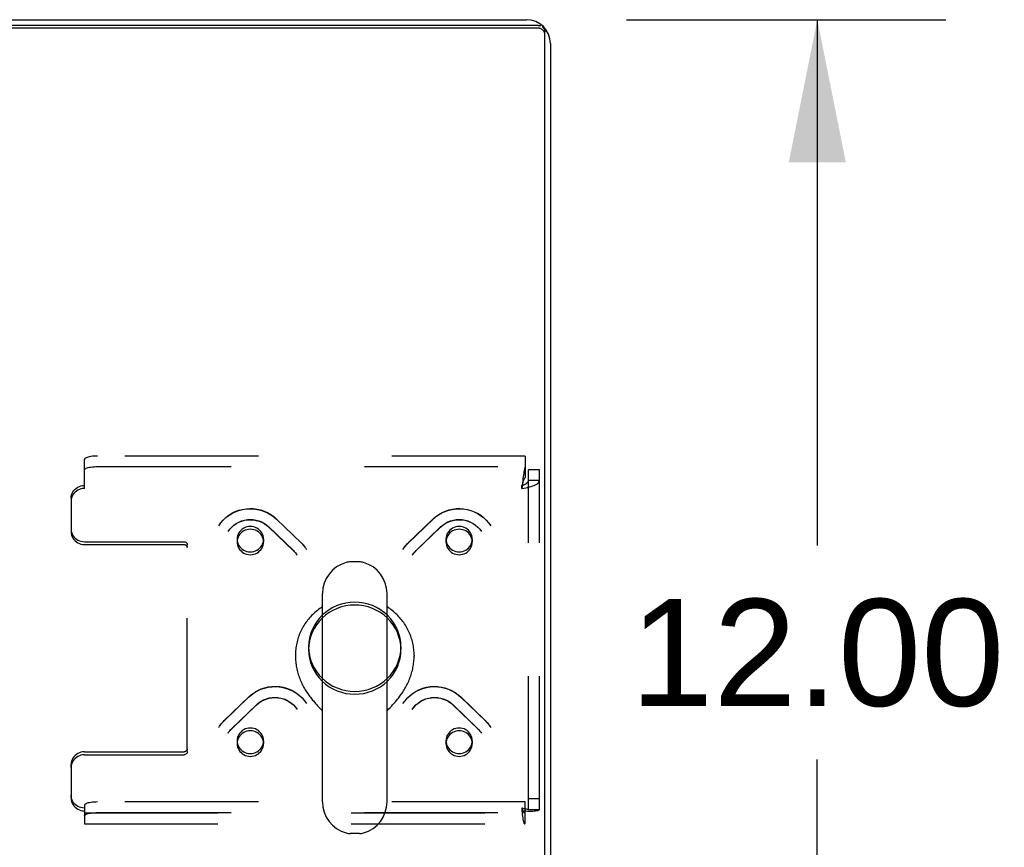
# Model space of a CAD drawing. Header units: inches. Extents: x 0 to 230, y 0 to 149.
# Tile 238 of 256: x 100 to 109, y 130 to 138. Entities that reach past the tile are written whole.
import ezdxf

# ---------------------------------------------------------------- set-up
doc = ezdxf.new("R2010")
doc.units = ezdxf.units.IN
doc.header["$LTSCALE"] = 12.648283
doc.header["$MEASUREMENT"] = 0
doc.linetypes.add('HIDDEN', pattern=[0.2, 0.1, -0.1])
doc.layers.get('0').update_dxf_attribs({"linetype": 'CONTINUOUS'})
doc.layers.add('DEFAULT_2', color=8, linetype='HIDDEN')
doc.layers.add('DIMENSIONS', color=7, linetype='CONTINUOUS')
doc.styles.get("Standard").update_dxf_attribs({"font": 'arial.ttf'})
doc.dimstyles.new('DIMSTYLE_1', dxfattribs={"dimtxt": 1.014568, "dimasz": 1.352758, "dimexe": 0.09, "dimexo": 0.07, "dimgap": 0.0375, "dimtad": 0, "dimtih": 1, "dimtoh": 1, "dimzin": 4, "dimdsep": 46, "dimtxsty": 'Standard', "dimblk": '_FILLED', "dimblk1": '_FILLED', "dimblk2": '_FILLED', "dimcen": 0.09, "dimadec": 3, "dimazin": 1, "dimtfac": 1, "dimtdec": 3, "dimtofl": 0, "dimtmove": 0, "dimatfit": 3, "dimldrblk": '_FILLED', "dimfxl": 0, "dimtolj": 1, "dimtzin": 4, "dimarcsym": 0})

# ---------------------------------------------------------------- blocks, each defined once
blk = doc.blocks.new('_FILLED')
at = {"color": 0, "linetype": 'ByBlock'}
blk.add_solid([(0, 0), (-1, 0.2), (-1, -0.2)], dxfattribs=at)
blk = doc.blocks.new('*D6')
at = {"layer": 'DIMENSIONS', "color": 2, "linetype": 'Continuous'}
for p, q in [((105.8258, 137.9849), (108.8527, 137.9849)), ((107.6352, 137.9849), (107.6352, 132.9995)), ((107.6352, 125.9849), (107.6352, 130.9703)), ((105.8258, 125.9849), (108.8527, 125.9849))]:
    blk.add_line(p, q, dxfattribs=at)
at = {"layer": 'DIMENSIONS', "color": 2, "linetype": 'Continuous', "xscale": 1.3527575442, "yscale": 1.3527575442, "zscale": 1.3527575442}
for p, rotation in [((107.6352, 137.9849), 90), ((107.6352, 125.9849), 270)]:
    blk.add_blockref('_FILLED', p, dxfattribs=dict(at, rotation=rotation))
at = {"layer": 'DIMENSIONS', "color": 2, "linetype": 'Continuous', "insert": (107.6352, 132.4922), "char_height": 1.01457, "width": 3.545331, "attachment_point": 2, "line_spacing_factor": 0.9}
blk.add_mtext('12.00', dxfattribs=at)

msp = doc.modelspace()

# ---------------------------------------------------------------- linework, layer by layer
at = {"color": 3, "linetype": 'Continuous'}
for p, q in [((33.3309, 137.9849), (104.8789, 137.9849)), ((104.9904, 137.9312), (33.2194, 137.9312)), ((105.1049, 137.7589), (105.1049, 126.2109))]:
    msp.add_line(p, q, dxfattribs=at)
at = {"color": 7, "linetype": 'Continuous'}
for p, q in [((104.9904, 137.9043), (33.2194, 137.9043)), ((105.0529, 126.1112), (105.0529, 137.8708)), ((103.2946, 132.8433), (103.2072, 132.8433)), ((102.9449, 130.5683), (102.9449, 132.5432)), ((103.5569, 130.5683), (103.5569, 132.5432)), ((102.6884, 131.9593), (102.6884, 131.9491)), ((103.8134, 131.9593), (103.8134, 131.9491)), ((103.5569, 131.431), (103.5751, 131.45)), ((103.5751, 131.45), (103.5859, 131.4614)), ((103.2946, 130.2683), (103.2072, 130.2683))]:
    msp.add_line(p, q, dxfattribs=at)
at = {"color": 3, "linetype": 'Continuous'}
for points in [[(104.9904, 137.9312), (104.9959, 137.9309), (105.0012, 137.9303), (105.0066, 137.9291), (105.0118, 137.9275)], [(105.0262, 137.9203), (105.0306, 137.917), (105.0346, 137.9135), (105.0383, 137.9096), (105.0416, 137.9054), (105.0445, 137.901), (105.047, 137.8963), (105.0491, 137.8915), (105.0508, 137.8864), (105.0519, 137.8813), (105.0527, 137.8761), (105.0529, 137.8708)]]:
    msp.add_lwpolyline(points, dxfattribs=at)
at = {"color": 7, "linetype": 'Continuous'}
for points in [[(105.0529, 137.8439), (105.0527, 137.8492), (105.0519, 137.8544), (105.0508, 137.8595), (105.0491, 137.8645), (105.047, 137.8694), (105.0445, 137.8741), (105.0416, 137.8785), (105.0383, 137.8827), (105.0346, 137.8866), (105.0306, 137.8901), (105.0262, 137.8933), (105.0216, 137.8962), (105.0168, 137.8986), (105.0118, 137.9006), (105.0066, 137.9022), (105.0012, 137.9033), (104.9959, 137.904), (104.9904, 137.9043)], [(102.9449, 132.4171), (102.9441, 132.4166), (102.9318, 132.4087), (102.9198, 132.4004), (102.908, 132.3918), (102.8964, 132.383), (102.8851, 132.3738), (102.8741, 132.3644), (102.8632, 132.3547), (102.8527, 132.3447), (102.8424, 132.3345), (102.8325, 132.324), (102.8228, 132.3132), (102.8134, 132.3022), (102.8043, 132.291), (102.7955, 132.2796), (102.787, 132.2679), (102.7788, 132.256), (102.771, 132.2439), (102.7635, 132.2317), (102.7563, 132.2192), (102.7495, 132.2066), (102.743, 132.1938), (102.7368, 132.1808), (102.731, 132.1677), (102.7256, 132.1545), (102.7205, 132.1411), (102.7158, 132.1276), (102.7115, 132.1139), (102.7075, 132.1002), (102.7039, 132.0864), (102.7006, 132.0725), (102.6978, 132.0585), (102.6953, 132.0445), (102.6932, 132.0303), (102.6915, 132.0162), (102.6901, 132.002), (102.6892, 131.9878), (102.6886, 131.9735), (102.6884, 131.9593)], [(103.8134, 131.9593), (103.8132, 131.9735), (103.8126, 131.9877), (103.8117, 132.002), (103.8103, 132.0162), (103.8086, 132.0303), (103.8065, 132.0444), (103.804, 132.0585), (103.8012, 132.0724), (103.7979, 132.0864), (103.7943, 132.1002), (103.7903, 132.1139), (103.786, 132.1275), (103.7813, 132.141), (103.7762, 132.1544), (103.7708, 132.1677), (103.765, 132.1808), (103.7588, 132.1937), (103.7523, 132.2065), (103.7455, 132.2192), (103.7383, 132.2316), (103.7308, 132.2439), (103.723, 132.256), (103.7148, 132.2679), (103.7063, 132.2795), (103.6975, 132.291), (103.6884, 132.3022), (103.679, 132.3132), (103.6693, 132.324), (103.6593, 132.3345), (103.6491, 132.3447), (103.6385, 132.3547), (103.6277, 132.3644), (103.6167, 132.3738), (103.6053, 132.383), (103.5938, 132.3919), (103.582, 132.4004), (103.57, 132.4087), (103.5577, 132.4166), (103.5569, 132.4171)], [(102.6884, 131.9491), (102.6886, 131.9357), (102.6891, 131.9224), (102.6899, 131.909), (102.691, 131.8955), (102.6925, 131.8821), (102.6943, 131.8687), (102.6965, 131.8554), (102.6989, 131.842), (102.7017, 131.8287), (102.7048, 131.8155), (102.7082, 131.8023), (102.7118, 131.7892), (102.7158, 131.7762), (102.72, 131.7634), (102.7246, 131.7506), (102.7293, 131.7379), (102.7344, 131.7254), (102.7396, 131.7131), (102.7451, 131.7009), (102.7508, 131.6888), (102.7567, 131.677), (102.7628, 131.6653), (102.7691, 131.6538), (102.7755, 131.6425), (102.7821, 131.6315), (102.7888, 131.6206), (102.7956, 131.61), (102.8024, 131.5996), (102.8094, 131.5894), (102.8164, 131.5795), (102.8235, 131.5698), (102.8305, 131.5604), (102.8376, 131.5512), (102.8447, 131.5423), (102.8517, 131.5336), (102.8586, 131.5252), (102.8655, 131.5171), (102.8723, 131.5092), (102.879, 131.5016), (102.8855, 131.4942), (102.8919, 131.4871), (102.8982, 131.4803), (102.9043, 131.4737), (102.9102, 131.4674), (102.9159, 131.4614), (102.9214, 131.4556), (102.9449, 131.431)], [(103.5859, 131.4614), (103.5916, 131.4674), (103.5975, 131.4738), (103.6036, 131.4803), (103.6099, 131.4872), (103.6163, 131.4942), (103.6229, 131.5016), (103.6295, 131.5092), (103.6363, 131.5171), (103.6432, 131.5253), (103.6502, 131.5337), (103.6572, 131.5423), (103.6642, 131.5513), (103.6713, 131.5604), (103.6784, 131.5699), (103.6854, 131.5796), (103.6924, 131.5895), (103.6994, 131.5996), (103.7063, 131.61), (103.7131, 131.6207), (103.7197, 131.6315), (103.7263, 131.6426), (103.7327, 131.6539), (103.739, 131.6653), (103.7451, 131.677), (103.751, 131.6889), (103.7567, 131.7009), (103.7622, 131.7131), (103.7675, 131.7255), (103.7725, 131.738), (103.7773, 131.7506), (103.7818, 131.7634), (103.786, 131.7763), (103.79, 131.7893), (103.7936, 131.8024), (103.797, 131.8155), (103.8001, 131.8288), (103.8029, 131.8421), (103.8053, 131.8554), (103.8074, 131.8688), (103.8093, 131.8822), (103.8107, 131.8956), (103.8119, 131.909), (103.8127, 131.9224), (103.8132, 131.9358), (103.8134, 131.9491)]]:
    msp.add_lwpolyline(points, dxfattribs=at)
at = {"color": 3, "linetype": 'Continuous'}
msp.add_arc((104.8789, 137.7589), 0.226, 0, 90, dxfattribs=at)
at = {"color": 7, "linetype": 'Continuous'}
for centre, radius, start, end in [((103.2509, 132.5433), 0.306, 105.63034, 180), ((103.2072, 132.6995), 0.1437, 90, 105.63034), ((103.2946, 132.6995), 0.1437, 74.36966, 90), ((103.2509, 132.5433), 0.306, 0, 74.36966), ((103.2509, 130.5683), 0.306, 180, 254.36966), ((103.2509, 130.5683), 0.306, 285.63034, 360), ((103.2072, 130.412), 0.1437, 254.36966, 270), ((103.2946, 130.412), 0.1437, 270, 285.63034)]:
    msp.add_arc(centre, radius, start, end, dxfattribs=at)
at = {"layer": 'DEFAULT_2', "color": 8, "linetype": 'HIDDEN'}
for p, q in [((104.8669, 133.8478), (100.8134, 133.8478)), ((104.8669, 133.8478), (104.8669, 133.7454)), ((100.6884, 133.5409), (100.6884, 133.8154)), ((100.8134, 133.7473), (104.8669, 133.7473)), ((104.8669, 133.7454), (104.8669, 133.6449)), ((105.0009, 133.7183), (104.8969, 133.7183)), ((104.8969, 130.4941), (104.8969, 133.7183)), ((105.0009, 130.4941), (105.0009, 133.7183)), ((104.8363, 133.5747), (104.8339, 133.5678)), ((104.8339, 133.5409), (104.8339, 133.5678)), ((104.8363, 133.5592), (104.8339, 133.5409)), ((105.0009, 133.616), (104.8969, 133.616)), ((100.5634, 133.447), (100.5634, 133.4201)), ((100.5634, 133.4201), (100.5634, 133.1287)), ((102.5088, 133.2503), (102.7418, 133.0253)), ((102.5104, 133.2483), (102.7434, 133.0233)), ((103.7584, 133.0233), (103.9914, 133.2483)), ((103.76, 133.0253), (103.993, 133.2503)), ((102.4366, 133.1755), (102.6695, 132.9505)), ((102.4381, 133.1736), (102.6711, 132.9486)), ((103.8307, 132.9486), (104.0637, 133.1736)), ((103.8323, 132.9505), (104.0652, 133.1755)), ((100.6884, 133.0348), (101.6334, 133.0348)), ((100.6884, 133.0079), (101.6334, 133.0079)), ((101.6634, 132.9789), (101.6634, 133.0059)), ((102.1363, 133.0595), (102.1363, 133.0326)), ((102.3863, 133.0595), (102.3863, 133.0326)), ((104.1155, 133.0595), (104.1155, 133.0326)), ((104.3655, 133.0595), (104.3655, 133.0326)), ((101.6634, 131.0447), (101.6634, 132.9789)), ((102.8134, 132.0387), (102.8134, 132.0118)), ((103.6884, 132.0387), (103.6884, 132.0118)), ((102.0123, 131.3366), (102.2452, 131.5617)), ((102.0139, 131.3387), (102.2468, 131.5637)), ((104.255, 131.5637), (104.4879, 131.3387)), ((104.2566, 131.5617), (104.4895, 131.3366)), ((102.0845, 131.2619), (102.3175, 131.4869)), ((102.0861, 131.2639), (102.3191, 131.4889)), ((104.1827, 131.4889), (104.4157, 131.2639)), ((104.1843, 131.4869), (104.4172, 131.2619)), ((102.1363, 131.1478), (102.1363, 131.1209)), ((102.3863, 131.1478), (102.3863, 131.1209)), ((104.1155, 131.1478), (104.1155, 131.1209)), ((104.3655, 131.1478), (104.3655, 131.1209)), ((100.6884, 131.0426), (101.6334, 131.0426)), ((100.6884, 131.0157), (101.6334, 131.0157)), ((100.5634, 130.8949), (100.5634, 130.9219)), ((100.5634, 130.8949), (100.5634, 130.6035)), ((104.8669, 130.5675), (100.8134, 130.5675)), ((104.8669, 130.3647), (104.8669, 130.5675)), ((105.0009, 130.5965), (104.8969, 130.5965)), ((100.6884, 130.5351), (100.6884, 130.4827)), ((100.6884, 130.4827), (100.6884, 130.359)), ((104.8339, 130.5097), (104.8339, 130.4827)), ((105.0009, 130.4941), (104.8969, 130.4941)), ((100.6884, 130.463), (104.8614, 130.463)), ((100.8134, 130.467), (104.8669, 130.467)), ((100.6884, 130.359), (104.8614, 130.359))]:
    msp.add_line(p, q, dxfattribs=at)
for points in [[(100.8134, 133.8478), (100.7969, 133.8475), (100.781, 133.8467), (100.7656, 133.8453), (100.7509, 133.8434), (100.7373, 133.8411), (100.725, 133.8383), (100.7142, 133.8351), (100.7051, 133.8316), (100.6979, 133.8278), (100.6927, 133.8238), (100.6895, 133.8197), (100.6884, 133.8154)], [(100.6884, 133.7149), (100.6895, 133.7192), (100.6927, 133.7233), (100.6979, 133.7273), (100.7051, 133.7311), (100.7142, 133.7346), (100.725, 133.7378), (100.7373, 133.7406), (100.7509, 133.743), (100.7656, 133.7448), (100.781, 133.7462), (100.7969, 133.747), (100.8134, 133.7473)], [(104.8669, 133.7454), (104.8645, 133.7395), (104.8622, 133.7317), (104.8598, 133.7221), (104.8575, 133.7107), (104.8551, 133.6977), (104.8528, 133.6833), (104.8504, 133.6676), (104.848, 133.6509), (104.8457, 133.6333), (104.8433, 133.6151), (104.8363, 133.5592)], [(100.5634, 133.447), (100.5645, 133.4629), (100.5677, 133.4783), (100.5729, 133.4932), (100.5801, 133.5074), (100.5892, 133.5205), (100.6, 133.5324), (100.6123, 133.5428), (100.6259, 133.5516), (100.6406, 133.5586), (100.656, 133.5637), (100.6719, 133.5667), (100.6884, 133.5678)], [(104.8339, 133.5409), (104.8526, 133.5434), (104.8711, 133.5465), (104.8891, 133.5501), (104.9064, 133.5542), (104.9227, 133.5589), (104.938, 133.564), (104.952, 133.5695), (104.9645, 133.5754), (104.9753, 133.5816), (104.9844, 133.5881), (104.9915, 133.5949), (104.9967, 133.6018), (104.9998, 133.6088), (105.0009, 133.616)], [(104.8339, 133.5678), (104.841, 133.5702), (104.8479, 133.5727), (104.8547, 133.5755), (104.8612, 133.5785), (104.8674, 133.5817), (104.8732, 133.585), (104.8784, 133.5885), (104.8832, 133.5921), (104.8872, 133.5959), (104.8907, 133.5998), (104.8934, 133.6037), (104.8953, 133.6078), (104.8965, 133.6119), (104.8969, 133.616)], [(104.8669, 133.6449), (104.8645, 133.6427), (104.8622, 133.6398), (104.8598, 133.6361), (104.8575, 133.6318), (104.8551, 133.6269), (104.8528, 133.6215), (104.8504, 133.6156), (104.848, 133.6093), (104.8457, 133.6027), (104.8433, 133.5958), (104.8363, 133.5747)], [(100.6884, 133.5409), (100.6719, 133.5398), (100.656, 133.5367), (100.6406, 133.5317), (100.6259, 133.5247), (100.6123, 133.5159), (100.6, 133.5055), (100.5892, 133.4936), (100.5801, 133.4805), (100.5729, 133.4663), (100.5677, 133.4514), (100.5645, 133.436), (100.5634, 133.4201)], [(101.9616, 133.1864), (101.9816, 133.2146), (102.0044, 133.2409), (102.0298, 133.2648), (102.0575, 133.2862), (102.0872, 133.3048), (102.1187, 133.3203), (102.1516, 133.3328), (102.1855, 133.3419), (102.2202, 133.3476), (102.2553, 133.3499), (102.2904, 133.3488), (102.3252, 133.3443), (102.3593, 133.3363), (102.3924, 133.3251), (102.4242, 133.3108), (102.4544, 133.2934), (102.4827, 133.2732), (102.5088, 133.2503)], [(101.9616, 133.1864), (101.9816, 133.2145), (102.0044, 133.2405), (102.0298, 133.2641), (102.0575, 133.2852), (102.0872, 133.3035), (102.1187, 133.3188), (102.1516, 133.3309), (102.1857, 133.3399), (102.2204, 133.3455), (102.2556, 133.3478), (102.2909, 133.3466), (102.3258, 133.3421), (102.3601, 133.3342), (102.3935, 133.323), (102.4255, 133.3087), (102.4558, 133.2914), (102.4843, 133.2712), (102.5104, 133.2483)], [(103.9914, 133.2483), (104.0175, 133.2712), (104.0459, 133.2914), (104.0763, 133.3087), (104.1082, 133.323), (104.1415, 133.3342), (104.1758, 133.3421), (104.2108, 133.3466), (104.246, 133.3478), (104.2812, 133.3455), (104.316, 133.3399), (104.35, 133.331), (104.3829, 133.3188), (104.4145, 133.3035), (104.4442, 133.2852), (104.472, 133.2642), (104.4974, 133.2405), (104.5202, 133.2145), (104.5402, 133.1864)], [(103.993, 133.2503), (104.0192, 133.2733), (104.0476, 133.2936), (104.078, 133.311), (104.1101, 133.3254), (104.1435, 133.3366), (104.1778, 133.3445), (104.2127, 133.3489), (104.2479, 133.3499), (104.2829, 133.3475), (104.3175, 133.3416), (104.3514, 133.3324), (104.3841, 133.3199), (104.4153, 133.3044), (104.4448, 133.2858), (104.4723, 133.2646), (104.4975, 133.2407), (104.5202, 133.2146), (104.5402, 133.1864)], [(102.0503, 133.132), (102.0664, 133.1541), (102.0849, 133.1744), (102.1057, 133.1926), (102.1285, 133.2084), (102.1529, 133.2217), (102.1787, 133.2322), (102.2055, 133.2398), (102.233, 133.2444), (102.2608, 133.246), (102.2887, 133.2445), (102.3162, 133.24), (102.3429, 133.2325), (102.3687, 133.2222), (102.3931, 133.2091), (102.4158, 133.1935), (102.4366, 133.1755)], [(102.0503, 133.132), (102.0665, 133.1541), (102.0853, 133.1743), (102.1062, 133.1922), (102.1291, 133.2076), (102.1536, 133.2205), (102.1795, 133.2307), (102.2063, 133.238), (102.2339, 133.2424), (102.2617, 133.2439), (102.2896, 133.2423), (102.3172, 133.2378), (102.344, 133.2304), (102.3699, 133.2202), (102.3944, 133.2072), (102.4172, 133.1916), (102.4381, 133.1736)], [(102.2613, 133.1803), (102.245, 133.1792), (102.229, 133.1761), (102.2135, 133.1711), (102.1988, 133.1641), (102.1852, 133.1553), (102.173, 133.1449), (102.1622, 133.133), (102.1531, 133.1199), (102.1459, 133.1057), (102.1406, 133.0908), (102.1374, 133.0753), (102.1363, 133.0595)], [(102.3497, 133.1449), (102.3374, 133.1553), (102.3238, 133.1641), (102.3092, 133.1711), (102.2937, 133.1761), (102.2777, 133.1792), (102.2613, 133.1803)], [(104.0637, 133.1736), (104.0845, 133.1916), (104.1074, 133.2071), (104.1319, 133.2201), (104.1577, 133.2304), (104.1845, 133.2378), (104.212, 133.2423), (104.2399, 133.2439), (104.2677, 133.2424), (104.2953, 133.238), (104.3222, 133.2307), (104.3481, 133.2206), (104.3726, 133.2077), (104.3955, 133.1922), (104.4165, 133.1743), (104.4353, 133.1541), (104.4515, 133.132)], [(104.0652, 133.1755), (104.0861, 133.1936), (104.1089, 133.2092), (104.1334, 133.2223), (104.1593, 133.2327), (104.1862, 133.2401), (104.2137, 133.2446), (104.2416, 133.246), (104.2695, 133.2443), (104.2969, 133.2396), (104.3237, 133.232), (104.3493, 133.2215), (104.3736, 133.2082), (104.3963, 133.1924), (104.4169, 133.1743), (104.4354, 133.1541), (104.4515, 133.132)], [(104.2405, 133.1803), (104.2241, 133.1792), (104.2081, 133.1761), (104.1926, 133.1711), (104.178, 133.1641), (104.1644, 133.1553), (104.1521, 133.1449)], [(104.3655, 133.0595), (104.3644, 133.0753), (104.3612, 133.0908), (104.3559, 133.1057), (104.3487, 133.1199), (104.3396, 133.133), (104.3288, 133.1449), (104.3165, 133.1553), (104.303, 133.1641), (104.2883, 133.1711), (104.2728, 133.1761), (104.2568, 133.1792), (104.2405, 133.1803)], [(100.5634, 133.1556), (100.5645, 133.1397), (100.5677, 133.1243), (100.5729, 133.1094), (100.5801, 133.0952), (100.5892, 133.0821), (100.6, 133.0702), (100.6123, 133.0598), (100.6259, 133.051), (100.6406, 133.044), (100.656, 133.0389), (100.6719, 133.0359), (100.6884, 133.0348)], [(100.5634, 133.1287), (100.5645, 133.1128), (100.5677, 133.0974), (100.5729, 133.0825), (100.5801, 133.0683), (100.5892, 133.0552), (100.6, 133.0433), (100.6123, 133.0329), (100.6259, 133.0241), (100.6406, 133.0171), (100.656, 133.012), (100.6719, 133.009), (100.6884, 133.0079)], [(102.2613, 133.1533), (102.245, 133.1523), (102.229, 133.1492), (102.2135, 133.1442), (102.1988, 133.1372), (102.1852, 133.1284), (102.173, 133.118), (102.1622, 133.1061), (102.1531, 133.093), (102.1459, 133.0788), (102.1406, 133.0639), (102.1374, 133.0484), (102.1363, 133.0326)], [(102.3497, 133.118), (102.3374, 133.1284), (102.3238, 133.1372), (102.3092, 133.1442), (102.2937, 133.1492), (102.2777, 133.1523), (102.2613, 133.1533)], [(102.3863, 133.0595), (102.3853, 133.0753), (102.3821, 133.0908), (102.3768, 133.1057), (102.3696, 133.1199), (102.3606, 133.1329), (102.3497, 133.1449)], [(102.3863, 133.0326), (102.3853, 133.0484), (102.3821, 133.0639), (102.3768, 133.0788), (102.3696, 133.093), (102.3606, 133.106), (102.3497, 133.118)], [(104.1521, 133.1449), (104.1412, 133.1329), (104.1322, 133.1199), (104.125, 133.1057), (104.1197, 133.0908), (104.1165, 133.0753), (104.1155, 133.0595)], [(104.1521, 133.118), (104.1412, 133.106), (104.1322, 133.093), (104.125, 133.0788), (104.1197, 133.0639), (104.1165, 133.0484), (104.1155, 133.0326)], [(104.2405, 133.1533), (104.2241, 133.1523), (104.2081, 133.1492), (104.1926, 133.1442), (104.178, 133.1372), (104.1644, 133.1284), (104.1521, 133.118)], [(104.3655, 133.0326), (104.3644, 133.0484), (104.3612, 133.0639), (104.3559, 133.0788), (104.3487, 133.093), (104.3396, 133.1061), (104.3288, 133.118), (104.3165, 133.1284), (104.303, 133.1372), (104.2883, 133.1442), (104.2728, 133.1492), (104.2568, 133.1523), (104.2405, 133.1533)], [(101.6334, 133.0348), (101.6394, 133.0342), (101.6449, 133.0326), (101.6501, 133.0299), (101.6546, 133.0263), (101.6583, 133.0219), (101.6611, 133.0169), (101.6628, 133.0116), (101.6634, 133.0059)], [(101.6334, 133.0079), (101.6394, 133.0073), (101.6449, 133.0057), (101.6501, 133.003), (101.6546, 132.9994), (101.6583, 132.995), (101.6611, 132.99), (101.6628, 132.9847), (101.6634, 132.9789)], [(102.1363, 133.0595), (102.1374, 133.0438), (102.1406, 133.0283), (102.1459, 133.0133), (102.1531, 132.9991), (102.1622, 132.986), (102.173, 132.9741)], [(102.1363, 133.0326), (102.1374, 133.0168), (102.1406, 133.0014), (102.1459, 132.9864), (102.1531, 132.9722), (102.1622, 132.9591), (102.173, 132.9472)], [(102.2613, 132.9388), (102.2778, 132.9398), (102.2937, 132.9429), (102.3092, 132.948), (102.3238, 132.955), (102.3374, 132.9637), (102.3497, 132.9741), (102.3605, 132.986), (102.3696, 132.9991), (102.3768, 133.0133), (102.3821, 133.0283), (102.3853, 133.0438), (102.3863, 133.0595)], [(102.2613, 132.9119), (102.2778, 132.9129), (102.2937, 132.916), (102.3092, 132.9211), (102.3238, 132.928), (102.3374, 132.9368), (102.3497, 132.9472), (102.3605, 132.9591), (102.3696, 132.9722), (102.3768, 132.9864), (102.3821, 133.0014), (102.3853, 133.0168), (102.3863, 133.0326)], [(102.7418, 133.0253), (102.7515, 133.0155), (102.7609, 133.0054), (102.7698, 132.9949), (102.7783, 132.984), (102.7864, 132.9728), (102.794, 132.9614)], [(102.7434, 133.0233), (102.7528, 133.0138), (102.7619, 133.004), (102.7706, 132.9938), (102.7788, 132.9833), (102.7866, 132.9725)], [(103.7078, 132.9614), (103.7154, 132.9728), (103.7235, 132.984), (103.732, 132.9949), (103.7409, 133.0054), (103.7503, 133.0155), (103.76, 133.0253)], [(103.7152, 132.9725), (103.723, 132.9833), (103.7312, 132.9938), (103.7399, 133.004), (103.749, 133.0138), (103.7584, 133.0233)], [(104.1155, 133.0595), (104.1165, 133.0438), (104.1197, 133.0283), (104.125, 133.0133), (104.1322, 132.9991), (104.1413, 132.986), (104.1521, 132.9741), (104.1644, 132.9637), (104.178, 132.955), (104.1926, 132.948), (104.2081, 132.9429), (104.224, 132.9398), (104.2405, 132.9388)], [(104.1155, 133.0326), (104.1165, 133.0168), (104.1197, 133.0014), (104.125, 132.9864), (104.1322, 132.9722), (104.1413, 132.9591), (104.1521, 132.9472), (104.1644, 132.9368), (104.178, 132.928), (104.1926, 132.9211), (104.2081, 132.916), (104.224, 132.9129), (104.2405, 132.9119)], [(104.3288, 132.9741), (104.3396, 132.986), (104.3487, 132.9991), (104.3559, 133.0133), (104.3612, 133.0283), (104.3644, 133.0438), (104.3655, 133.0595)], [(104.3288, 132.9472), (104.3396, 132.9591), (104.3487, 132.9722), (104.3559, 132.9864), (104.3612, 133.0014), (104.3644, 133.0168), (104.3655, 133.0326)], [(102.173, 132.9741), (102.1854, 132.9637), (102.1988, 132.955), (102.2135, 132.948), (102.229, 132.9429), (102.2449, 132.9398), (102.2613, 132.9388)], [(102.173, 132.9472), (102.1854, 132.9367), (102.1988, 132.928), (102.2135, 132.9211), (102.229, 132.916), (102.2449, 132.9129), (102.2613, 132.9119)], [(102.6695, 132.9505), (102.6762, 132.9438), (102.6826, 132.9369), (102.6887, 132.9297), (102.6946, 132.9223), (102.7001, 132.9147), (102.7054, 132.907)], [(102.6711, 132.9486), (102.6775, 132.9422), (102.6836, 132.9356), (102.6894, 132.9287), (102.695, 132.9217), (102.7003, 132.9144)], [(103.7964, 132.907), (103.8017, 132.9147), (103.8072, 132.9223), (103.8131, 132.9297), (103.8192, 132.9369), (103.8256, 132.9438), (103.8323, 132.9505)], [(103.8015, 132.9144), (103.8068, 132.9217), (103.8124, 132.9287), (103.8182, 132.9356), (103.8243, 132.9422), (103.8307, 132.9486)], [(104.2405, 132.9388), (104.2569, 132.9398), (104.2728, 132.9429), (104.2883, 132.948), (104.303, 132.955), (104.3164, 132.9637), (104.3288, 132.9741)], [(104.2405, 132.9119), (104.2569, 132.9129), (104.2728, 132.916), (104.2883, 132.9211), (104.303, 132.928), (104.3164, 132.9367), (104.3288, 132.9472)], [(103.2509, 132.4613), (103.2078, 132.4592), (103.1655, 132.4532), (103.1239, 132.4431), (103.0835, 132.4291), (103.0447, 132.4114), (103.0078, 132.3901), (102.9734, 132.3654), (102.9415, 132.3375), (102.9127, 132.3068), (102.8871, 132.2735), (102.8651, 132.2379), (102.8467, 132.2004), (102.8323, 132.1614), (102.8218, 132.1212), (102.8155, 132.0801), (102.8134, 132.0387)], [(103.2509, 132.4344), (103.2078, 132.4323), (103.1655, 132.4263), (103.1239, 132.4162), (103.0835, 132.4022), (103.0447, 132.3845), (103.0078, 132.3632), (102.9734, 132.3385), (102.9415, 132.3106), (102.9127, 132.2799), (102.8871, 132.2466), (102.8651, 132.211), (102.8467, 132.1735), (102.8323, 132.1345), (102.8218, 132.0942), (102.8155, 132.0532), (102.8134, 132.0118)], [(103.6884, 132.0387), (103.6863, 132.0801), (103.68, 132.1212), (103.6695, 132.1614), (103.6551, 132.2004), (103.6367, 132.2379), (103.6147, 132.2735), (103.5891, 132.3068), (103.5603, 132.3375), (103.5284, 132.3654), (103.494, 132.3901), (103.4571, 132.4114), (103.4183, 132.4291), (103.3779, 132.4431), (103.3362, 132.4532), (103.294, 132.4592), (103.2509, 132.4613)], [(103.6884, 132.0118), (103.6863, 132.0532), (103.68, 132.0942), (103.6695, 132.1345), (103.6551, 132.1735), (103.6367, 132.211), (103.6147, 132.2466), (103.5891, 132.2799), (103.5603, 132.3106), (103.5284, 132.3385), (103.494, 132.3632), (103.4571, 132.3845), (103.4183, 132.4022), (103.3779, 132.4162), (103.3362, 132.4263), (103.294, 132.4323), (103.2509, 132.4344)], [(102.8134, 132.0387), (102.8155, 131.9973), (102.8218, 131.9563), (102.8323, 131.9161), (102.8467, 131.877), (102.8651, 131.8395), (102.8871, 131.8039), (102.9127, 131.7706), (102.9415, 131.7399), (102.9734, 131.7121), (103.0078, 131.6873), (103.0447, 131.666), (103.0835, 131.6483), (103.1239, 131.6343), (103.1655, 131.6242), (103.2078, 131.6182), (103.2509, 131.6161)], [(102.8134, 132.0118), (102.8155, 131.9704), (102.8218, 131.9294), (102.8323, 131.8891), (102.8467, 131.8501), (102.8651, 131.8126), (102.8871, 131.777), (102.9127, 131.7437), (102.9415, 131.713), (102.9734, 131.6851), (103.0078, 131.6604), (103.0447, 131.6391), (103.0835, 131.6214), (103.1239, 131.6074), (103.1655, 131.5973), (103.2078, 131.5913), (103.2509, 131.5892)], [(103.2509, 131.6161), (103.294, 131.6182), (103.3362, 131.6242), (103.3779, 131.6343), (103.4183, 131.6483), (103.4571, 131.666), (103.494, 131.6873), (103.5284, 131.7121), (103.5603, 131.7399), (103.5891, 131.7706), (103.6147, 131.8039), (103.6367, 131.8395), (103.6551, 131.877), (103.6695, 131.9161), (103.68, 131.9563), (103.6863, 131.9973), (103.6884, 132.0387)], [(103.2509, 131.5892), (103.294, 131.5913), (103.3362, 131.5973), (103.3779, 131.6074), (103.4183, 131.6214), (103.4571, 131.6391), (103.494, 131.6604), (103.5284, 131.6851), (103.5603, 131.713), (103.5891, 131.7437), (103.6147, 131.777), (103.6367, 131.8126), (103.6551, 131.8501), (103.6695, 131.8891), (103.68, 131.9294), (103.6863, 131.9704), (103.6884, 132.0118)], [(102.2452, 131.5617), (102.2714, 131.5845), (102.2998, 131.6047), (102.3301, 131.622), (102.3621, 131.6363), (102.3954, 131.6475), (102.4297, 131.6554), (102.4646, 131.6599), (102.4998, 131.6611), (102.535, 131.6589), (102.5698, 131.6533), (102.6038, 131.6443), (102.6368, 131.6321), (102.6683, 131.6168), (102.6981, 131.5986), (102.7258, 131.5775), (102.7512, 131.5539), (102.774, 131.5278), (102.794, 131.4997)], [(102.2468, 131.5637), (102.273, 131.5866), (102.3014, 131.6069), (102.3319, 131.6244), (102.364, 131.6388), (102.3973, 131.65), (102.4316, 131.6578), (102.4666, 131.6623), (102.5017, 131.6633), (102.5368, 131.6608), (102.5714, 131.6549), (102.6052, 131.6457), (102.6379, 131.6333), (102.6691, 131.6177), (102.6986, 131.5992), (102.7261, 131.5779), (102.7513, 131.5541), (102.774, 131.5279), (102.794, 131.4997)], [(103.7078, 131.4997), (103.7278, 131.528), (103.7506, 131.5542), (103.776, 131.5782), (103.8037, 131.5995), (103.8334, 131.6181), (103.8649, 131.6337), (103.8977, 131.6461), (103.9317, 131.6552), (103.9664, 131.661), (104.0014, 131.6633), (104.0365, 131.6622), (104.0713, 131.6576), (104.1055, 131.6497), (104.1386, 131.6385), (104.1704, 131.6241), (104.2006, 131.6067), (104.2289, 131.5865), (104.255, 131.5637)], [(103.7078, 131.4997), (103.7278, 131.5278), (103.7506, 131.5538), (103.7759, 131.5775), (103.8036, 131.5985), (103.8334, 131.6168), (103.8649, 131.6321), (103.8978, 131.6443), (103.9318, 131.6532), (103.9666, 131.6589), (104.0018, 131.6611), (104.037, 131.66), (104.072, 131.6554), (104.1063, 131.6475), (104.1396, 131.6364), (104.1716, 131.6221), (104.202, 131.6047), (104.2304, 131.5845), (104.2566, 131.5617)], [(102.3175, 131.4869), (102.3384, 131.5049), (102.3612, 131.5205), (102.3857, 131.5335), (102.4115, 131.5437), (102.4383, 131.5511), (102.4658, 131.5556), (102.4937, 131.5572), (102.5216, 131.5558), (102.5491, 131.5514), (102.576, 131.5441), (102.6019, 131.5339), (102.6265, 131.521), (102.6494, 131.5055), (102.6704, 131.4876), (102.6891, 131.4675), (102.7054, 131.4453)], [(102.3191, 131.4889), (102.3399, 131.5069), (102.3627, 131.5226), (102.3872, 131.5357), (102.4131, 131.546), (102.44, 131.5535), (102.4676, 131.5579), (102.4954, 131.5593), (102.5233, 131.5577), (102.5508, 131.553), (102.5775, 131.5453), (102.6032, 131.5348), (102.6275, 131.5216), (102.6501, 131.5058), (102.6708, 131.4876), (102.6893, 131.4674), (102.7054, 131.4453)], [(103.7964, 131.4453), (103.8125, 131.4674), (103.8311, 131.4877), (103.8519, 131.5059), (103.8746, 131.5218), (103.8991, 131.535), (103.9248, 131.5455), (103.9516, 131.5531), (103.9792, 131.5577), (104.007, 131.5593), (104.0349, 131.5579), (104.0623, 131.5533), (104.0891, 131.5459), (104.1148, 131.5355), (104.1392, 131.5225), (104.1619, 131.5068), (104.1827, 131.4889)], [(103.7964, 131.4453), (103.8127, 131.4675), (103.8314, 131.4876), (103.8524, 131.5055), (103.8753, 131.521), (103.8998, 131.5339), (103.9256, 131.544), (103.9525, 131.5513), (103.98, 131.5558), (104.0079, 131.5572), (104.0358, 131.5557), (104.0633, 131.5512), (104.0902, 131.5438), (104.116, 131.5335), (104.1405, 131.5205), (104.1634, 131.5049), (104.1843, 131.4869)], [(101.9616, 131.2747), (101.9693, 131.2862), (101.9773, 131.2973), (101.9858, 131.3082), (101.9948, 131.3187), (102.0041, 131.3289), (102.0139, 131.3387)], [(101.969, 131.2858), (101.9768, 131.2966), (101.9851, 131.3071), (101.9937, 131.3173), (102.0028, 131.3272), (102.0123, 131.3366)], [(104.4879, 131.3387), (104.4977, 131.3289), (104.507, 131.3187), (104.516, 131.3082), (104.5245, 131.2973), (104.5325, 131.2862), (104.5402, 131.2747)], [(104.4895, 131.3366), (104.499, 131.3272), (104.5081, 131.3173), (104.5167, 131.3071), (104.525, 131.2966), (104.5328, 131.2858)], [(102.0503, 131.2203), (102.0555, 131.2281), (102.0611, 131.2357), (102.0669, 131.2431), (102.073, 131.2502), (102.0794, 131.2572), (102.0861, 131.2639)], [(102.0553, 131.2278), (102.0606, 131.235), (102.0662, 131.2421), (102.0721, 131.2489), (102.0782, 131.2555), (102.0845, 131.2619)], [(102.173, 131.2332), (102.1622, 131.2213), (102.1531, 131.2082), (102.1459, 131.194), (102.1406, 131.1791), (102.1374, 131.1636), (102.1363, 131.1478)], [(102.2613, 131.2686), (102.2449, 131.2675), (102.229, 131.2645), (102.2135, 131.2594), (102.1988, 131.2524), (102.1854, 131.2437), (102.173, 131.2332)], [(102.2613, 131.2417), (102.2449, 131.2406), (102.229, 131.2376), (102.2135, 131.2325), (102.1988, 131.2255), (102.1854, 131.2168), (102.173, 131.2063)], [(102.3863, 131.1478), (102.3853, 131.1636), (102.3821, 131.1791), (102.3768, 131.194), (102.3696, 131.2082), (102.3605, 131.2213), (102.3497, 131.2332), (102.3374, 131.2436), (102.3238, 131.2524), (102.3092, 131.2594), (102.2937, 131.2645), (102.2778, 131.2675), (102.2613, 131.2686)], [(102.3863, 131.1209), (102.3853, 131.1367), (102.3821, 131.1522), (102.3768, 131.1671), (102.3696, 131.1813), (102.3605, 131.1944), (102.3497, 131.2063), (102.3374, 131.2167), (102.3238, 131.2255), (102.3092, 131.2325), (102.2937, 131.2376), (102.2778, 131.2406), (102.2613, 131.2417)], [(104.2405, 131.2686), (104.224, 131.2675), (104.2081, 131.2645), (104.1926, 131.2594), (104.178, 131.2524), (104.1644, 131.2436), (104.1521, 131.2332), (104.1413, 131.2213), (104.1322, 131.2082), (104.125, 131.194), (104.1197, 131.1791), (104.1165, 131.1636), (104.1155, 131.1478)], [(104.2405, 131.2417), (104.224, 131.2406), (104.2081, 131.2376), (104.1926, 131.2325), (104.178, 131.2255), (104.1644, 131.2167), (104.1521, 131.2063), (104.1413, 131.1944), (104.1322, 131.1813), (104.125, 131.1671), (104.1197, 131.1522), (104.1165, 131.1367), (104.1155, 131.1209)], [(104.3288, 131.2332), (104.3164, 131.2437), (104.303, 131.2524), (104.2883, 131.2594), (104.2728, 131.2645), (104.2569, 131.2675), (104.2405, 131.2686)], [(104.3288, 131.2063), (104.3164, 131.2168), (104.303, 131.2255), (104.2883, 131.2325), (104.2728, 131.2376), (104.2569, 131.2406), (104.2405, 131.2417)], [(104.3655, 131.1478), (104.3644, 131.1636), (104.3612, 131.1791), (104.3559, 131.194), (104.3487, 131.2082), (104.3396, 131.2213), (104.3288, 131.2332)], [(104.4157, 131.2639), (104.4224, 131.2572), (104.4288, 131.2502), (104.4349, 131.2431), (104.4407, 131.2357), (104.4463, 131.2281), (104.4515, 131.2203)], [(104.4172, 131.2619), (104.4236, 131.2555), (104.4297, 131.2489), (104.4356, 131.2421), (104.4412, 131.235), (104.4465, 131.2278)], [(102.173, 131.2063), (102.1622, 131.1944), (102.1531, 131.1813), (102.1459, 131.1671), (102.1406, 131.1522), (102.1374, 131.1367), (102.1363, 131.1209)], [(102.1363, 131.1478), (102.1374, 131.1321), (102.1406, 131.1166), (102.1459, 131.1016), (102.1531, 131.0875), (102.1622, 131.0743), (102.173, 131.0625), (102.1852, 131.0521), (102.1988, 131.0433), (102.2135, 131.0363), (102.229, 131.0312), (102.245, 131.0281), (102.2613, 131.0271)], [(102.3497, 131.0625), (102.3606, 131.0745), (102.3696, 131.0875), (102.3768, 131.1016), (102.3821, 131.1166), (102.3853, 131.1321), (102.3863, 131.1478)], [(104.1155, 131.1478), (104.1165, 131.1321), (104.1197, 131.1166), (104.125, 131.1016), (104.1322, 131.0875), (104.1412, 131.0745), (104.1521, 131.0625)], [(104.2405, 131.0271), (104.2568, 131.0281), (104.2728, 131.0312), (104.2883, 131.0363), (104.303, 131.0433), (104.3165, 131.0521), (104.3288, 131.0625), (104.3396, 131.0743), (104.3487, 131.0875), (104.3559, 131.1016), (104.3612, 131.1166), (104.3644, 131.1321), (104.3655, 131.1478)], [(104.3655, 131.1209), (104.3644, 131.1367), (104.3612, 131.1522), (104.3559, 131.1671), (104.3487, 131.1813), (104.3396, 131.1944), (104.3288, 131.2063)], [(100.6884, 131.0426), (100.6719, 131.0415), (100.656, 131.0385), (100.6406, 131.0334), (100.6259, 131.0264), (100.6123, 131.0176), (100.6, 131.0072), (100.5892, 130.9954), (100.5801, 130.9822), (100.5729, 130.9681), (100.5677, 130.9531), (100.5645, 130.9378), (100.5634, 130.9219)], [(101.6634, 131.0716), (101.6628, 131.0658), (101.6611, 131.0605), (101.6583, 131.0555), (101.6546, 131.0511), (101.6501, 131.0475), (101.6449, 131.0448), (101.6394, 131.0432), (101.6334, 131.0426)], [(101.6634, 131.0447), (101.6628, 131.0389), (101.6611, 131.0336), (101.6583, 131.0286), (101.6546, 131.0242), (101.6501, 131.0206), (101.6449, 131.0179), (101.6394, 131.0163), (101.6334, 131.0157)], [(102.1363, 131.1209), (102.1374, 131.1052), (102.1406, 131.0897), (102.1459, 131.0747), (102.1531, 131.0606), (102.1622, 131.0474), (102.173, 131.0356), (102.1852, 131.0251), (102.1988, 131.0164), (102.2135, 131.0094), (102.229, 131.0043), (102.245, 131.0012), (102.2613, 131.0002)], [(102.2613, 131.0271), (102.2777, 131.0281), (102.2937, 131.0312), (102.3092, 131.0363), (102.3238, 131.0433), (102.3374, 131.0521), (102.3497, 131.0625)], [(102.2613, 131.0002), (102.2777, 131.0012), (102.2937, 131.0043), (102.3092, 131.0094), (102.3238, 131.0164), (102.3374, 131.0251), (102.3497, 131.0356)], [(102.3497, 131.0356), (102.3606, 131.0475), (102.3696, 131.0606), (102.3768, 131.0747), (102.3821, 131.0897), (102.3853, 131.1052), (102.3863, 131.1209)], [(104.1155, 131.1209), (104.1165, 131.1052), (104.1197, 131.0897), (104.125, 131.0747), (104.1322, 131.0606), (104.1412, 131.0475), (104.1521, 131.0356)], [(104.1521, 131.0625), (104.1644, 131.0521), (104.178, 131.0433), (104.1926, 131.0363), (104.2081, 131.0312), (104.2241, 131.0281), (104.2405, 131.0271)], [(104.1521, 131.0356), (104.1644, 131.0251), (104.178, 131.0164), (104.1926, 131.0094), (104.2081, 131.0043), (104.2241, 131.0012), (104.2405, 131.0002)], [(104.2405, 131.0002), (104.2568, 131.0012), (104.2728, 131.0043), (104.2883, 131.0094), (104.303, 131.0164), (104.3165, 131.0251), (104.3288, 131.0356), (104.3396, 131.0474), (104.3487, 131.0606), (104.3559, 131.0747), (104.3612, 131.0897), (104.3644, 131.1052), (104.3655, 131.1209)], [(100.6884, 131.0157), (100.6719, 131.0146), (100.656, 131.0116), (100.6406, 131.0065), (100.6259, 130.9995), (100.6123, 130.9907), (100.6, 130.9803), (100.5892, 130.9684), (100.5801, 130.9553), (100.5729, 130.9411), (100.5677, 130.9262), (100.5645, 130.9108), (100.5634, 130.8949)], [(100.6884, 130.5097), (100.6719, 130.5107), (100.656, 130.5138), (100.6406, 130.5189), (100.6259, 130.5258), (100.6123, 130.5346), (100.6, 130.545), (100.5892, 130.5569), (100.5801, 130.57), (100.5729, 130.5842), (100.5677, 130.5991), (100.5645, 130.6145), (100.5634, 130.6304)], [(100.5634, 130.6035), (100.5645, 130.5876), (100.5677, 130.5722), (100.5729, 130.5573), (100.5801, 130.5431), (100.5892, 130.53), (100.6, 130.5181), (100.6123, 130.5077), (100.6259, 130.4989), (100.6406, 130.4919), (100.656, 130.4869), (100.6719, 130.4838), (100.6884, 130.4827)], [(100.8134, 130.5675), (100.7969, 130.5672), (100.781, 130.5664), (100.7656, 130.565), (100.7509, 130.5631), (100.7373, 130.5608), (100.725, 130.558), (100.7142, 130.5548), (100.7051, 130.5513), (100.6979, 130.5475), (100.6927, 130.5435), (100.6895, 130.5394), (100.6884, 130.5351)], [(104.8872, 130.4968), (104.8784, 130.4985), (104.8732, 130.4996), (104.8674, 130.5008), (104.8612, 130.5022), (104.8547, 130.5037), (104.8479, 130.5055), (104.841, 130.5075), (104.8339, 130.5097)], [(104.8339, 130.5097), (104.8363, 130.5029), (104.8386, 130.4965), (104.841, 130.4905), (104.8433, 130.4849), (104.8457, 130.4798), (104.848, 130.4753), (104.8504, 130.4714), (104.8528, 130.4682), (104.8551, 130.4658), (104.8575, 130.4641), (104.8598, 130.4631), (104.8614, 130.463)], [(105.0009, 130.4941), (104.9998, 130.4915), (104.9967, 130.489), (104.9915, 130.4866), (104.9844, 130.4844), (104.9753, 130.4825), (104.9645, 130.4808), (104.952, 130.4795), (104.938, 130.4785), (104.9227, 130.478), (104.9064, 130.4779), (104.8891, 130.4783), (104.8711, 130.4793), (104.8526, 130.4807), (104.8339, 130.4827)], [(104.8339, 130.4827), (104.8363, 130.465), (104.8386, 130.4479), (104.841, 130.4319), (104.8433, 130.417), (104.8457, 130.4035), (104.848, 130.3916), (104.8504, 130.3813), (104.8528, 130.3729), (104.8551, 130.3664), (104.8575, 130.3619), (104.8598, 130.3594), (104.8614, 130.359)], [(104.9123, 130.4941), (104.9118, 130.4941), (104.9103, 130.4941), (104.9078, 130.4943), (104.9045, 130.4945), (104.9003, 130.4949), (104.8955, 130.4955), (104.89, 130.4963), (104.8845, 130.4973)], [(104.8969, 130.4941), (104.8965, 130.4945), (104.8953, 130.495), (104.8934, 130.4955), (104.8907, 130.4961), (104.8872, 130.4968)], [(100.6884, 130.4347), (100.6895, 130.4389), (100.6927, 130.443), (100.6979, 130.447), (100.7051, 130.4508), (100.7142, 130.4544), (100.725, 130.4575), (100.7373, 130.4603), (100.7509, 130.4627), (100.7656, 130.4646), (100.781, 130.4659), (100.7969, 130.4667), (100.8134, 130.467)], [(104.8614, 130.463), (104.8622, 130.463), (104.8645, 130.4637), (104.8669, 130.4651)], [(104.8614, 130.359), (104.8622, 130.3591), (104.8645, 130.3608), (104.8669, 130.3647)]]:
    msp.add_lwpolyline(points, dxfattribs=at)

# ---------------------------------------------------------------- dimensions: what is measured, and where the dimension line sits
at = {"layer": 'DIMENSIONS', "color": 2, "linetype": 'Continuous'}
dim = msp.add_linear_dim(base=(107.6352, 125.9849), p1=(105.7558, 137.9849), p2=(105.7558, 125.9849), angle=270, dimstyle='DIMSTYLE_1', dxfattribs=at)
dim.commit()
dim.dimension.update_dxf_attribs({"geometry": '*D6', "text_midpoint": (107.6783, 131.9792), "dimtype": 160})

doc.saveas('drawing.dxf')
